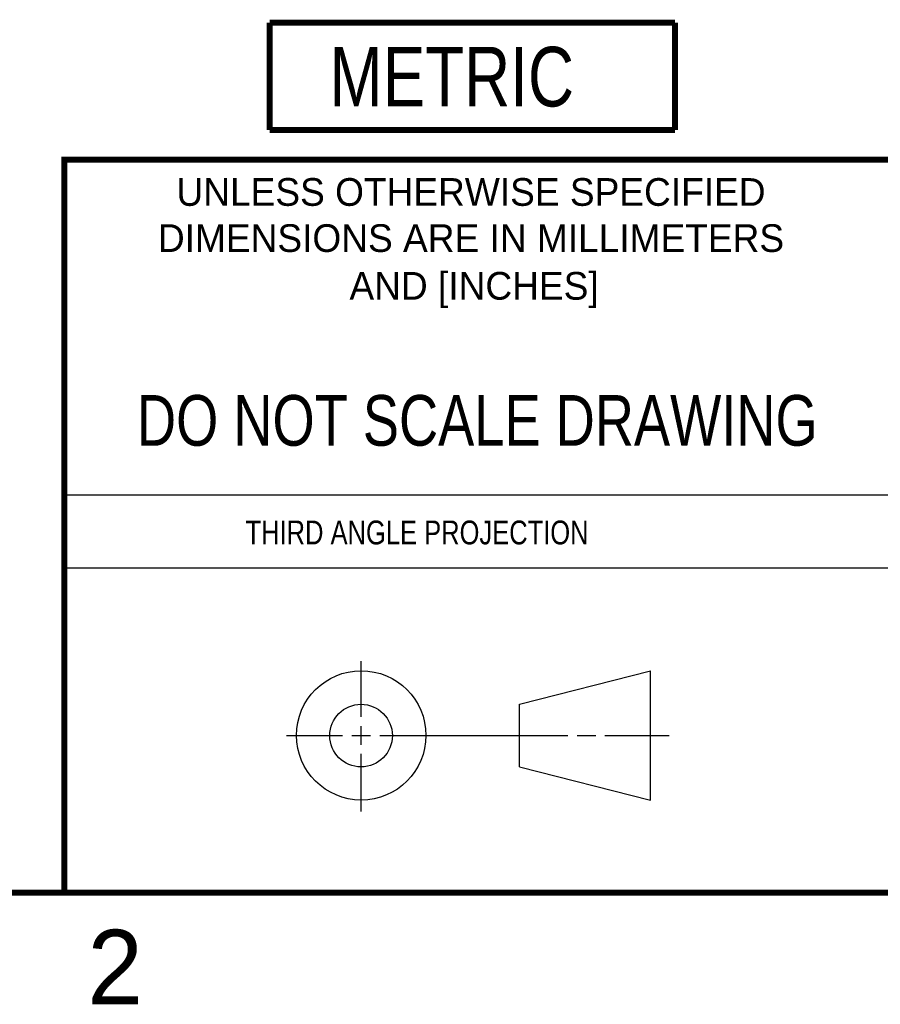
# Model space of a CAD drawing. Header units: inches. Extents: x 0 to 22, y 0 to 17.
# Tile 10 of 17: x 13.5 to 16.3, y 0.1 to 3.4. Entities that reach past the tile are written whole.
import ezdxf

# ---------------------------------------------------------------- set-up
doc = ezdxf.new("R2010")
doc.units = ezdxf.units.IN
doc.header["$LTSCALE"] = 1.21
doc.header["$MEASUREMENT"] = 0
doc.layers.get('0').update_dxf_attribs({"linetype": 'CONTINUOUS'})
doc.styles.get("Standard").update_dxf_attribs({"font": 'txt', "width": 0.8})
doc.styles.add('TEXTSTYLE_2', font='txt')

# ---------------------------------------------------------------- blocks, each defined once
blk = doc.blocks.new('METRIC_BL1', base_point=(14.9784, 3.2396))
at = {"color": 7, "linetype": 'CONTINUOUS', "const_width": 0.02}
for points in [[(14.2984, 3.4196), (15.6584, 3.4196)], [(14.2984, 3.4196), (14.2984, 3.0596)], [(15.6584, 3.4196), (15.6584, 3.0596)], [(14.2984, 3.0596), (15.6584, 3.0596)]]:
    blk.add_lwpolyline(points, dxfattribs=at)
at = {"color": 2, "linetype": 'CONTINUOUS', "width": 0.8}
blk.add_text('METRIC', height=0.2, dxfattribs=at).set_placement((14.4997, 3.1385))

msp = doc.modelspace()

# ---------------------------------------------------------------- linework, layer by layer
at = {"color": 2, "linetype": 'CONTINUOUS'}
for p, q in [((13.61, 1.835), (16.375, 1.835)), ((16.375, 1.5888), (13.61, 1.5888)), ((14.6059, 1.0901), (14.6059, 1.2769)), ((14.6059, 0.9964), (14.6059, 1.0589)), ((14.3557, 1.0276), (14.5434, 1.0276)), ((14.5747, 1.0276), (14.6372, 1.0276)), ((14.6684, 1.0276), (15.2987, 1.0276)), ((15.3299, 1.0276), (15.3924, 1.0276)), ((15.4237, 1.0276), (15.6394, 1.0276)), ((14.6059, 0.7723), (14.6059, 0.9651))]:
    msp.add_line(p, q, dxfattribs=at)
at = {"color": 7, "linetype": 'CONTINUOUS'}
for p, q in [((15.1374, 1.132), (15.5769, 1.2447)), ((15.5769, 0.8105), (15.5769, 1.2447)), ((15.1374, 0.9219), (15.1374, 1.132)), ((15.1374, 0.9219), (15.5769, 0.8105))]:
    msp.add_line(p, q, dxfattribs=at)
at = {"color": 7, "linetype": 'CONTINUOUS', "const_width": 0.02}
for points in [[(13.6, 2.9595), (21.5, 2.96)], [(13.61, 0.5), (13.61, 2.96)], [(0.5, 0.5), (21.5, 0.5)]]:
    msp.add_lwpolyline(points, dxfattribs=at)
at = {"color": 7, "linetype": 'CONTINUOUS'}
for centre, radius in [((14.6059, 1.0276), 0.2171), ((14.6054, 1.0269), 0.105)]:
    msp.add_circle(centre, radius, dxfattribs=at)

# ---------------------------------------------------------------- block references
at = {"color": 2, "linetype": 'CONTINUOUS'}
msp.add_blockref('METRIC_BL1', (14.9784, 3.2396), dxfattribs=at)

# ---------------------------------------------------------------- texts
at = {"color": 2, "linetype": 'CONTINUOUS', "line_spacing_factor": 0.9, "style": 'TEXTSTYLE_2'}
for s, insert, char_height, width, attachment_point in [('UNLESS OTHERWISE SPECIFIED', (14.9742, 2.8979), 0.093, 2.418, 2), ('DIMENSIONS ARE IN MILLIMETERS', (14.9742, 2.7431), 0.093, 2.697, 2), ('AND [INCHES]', (14.9844, 2.5829), 0.093, 1.116, 2), ('2', (13.6875, 0.375), 0.25, 0.25, 1)]:
    msp.add_mtext(s, dxfattribs=dict(at, insert=insert, char_height=char_height, width=width, attachment_point=attachment_point))
at = {"color": 7, "linetype": 'CONTINUOUS', "insert": (14.9953, 2.1698), "char_height": 0.17, "width": 2.72, "attachment_point": 2, "line_spacing_factor": 0.9}
msp.add_mtext('DO NOT SCALE DRAWING', dxfattribs=at)
at = {"color": 2, "linetype": 'CONTINUOUS', "insert": (14.2178, 1.7486), "char_height": 0.08, "width": 1.408, "attachment_point": 1, "line_spacing_factor": 0.9}
msp.add_mtext('THIRD ANGLE PROJECTION', dxfattribs=at)

doc.saveas('drawing.dxf')
